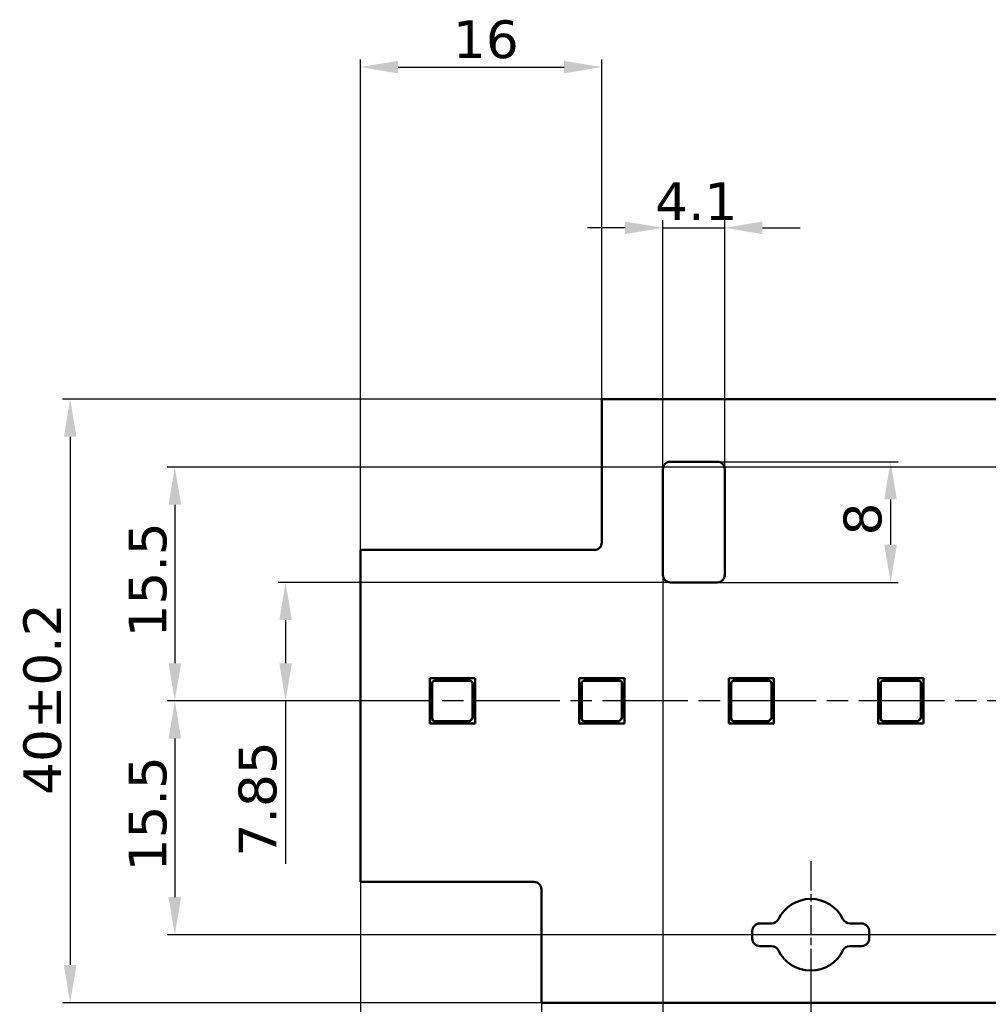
# Model space of a CAD drawing. Header units: millimetres. Extents: x 0 to 420, y 0 to 296.
# Tile 9 of 14: x 46 to 110, y 172 to 238. Entities that reach past the tile are written whole.
import ezdxf

# ---------------------------------------------------------------- set-up
doc = ezdxf.new("R2010")
doc.units = ezdxf.units.MM
doc.linetypes.add('CHAIN', pattern=[0.3543, 0.2362, -0.0295, 0.0591, -0.0295])
doc.linetypes.add('LONG_DASH_DOTTED', pattern=[0.3001, 0.2362, -0.0295, 0.0049, -0.0295])
for name, color, linetype, lineweight in [('Center Mark(ISO)', 7, 'LONG_DASH_DOTTED', 25), ('Centerline(ISO)', 7, 'Continuous', 25), ('Dimensions(ISO)', 7, 'Continuous', 25), ('Visible Edges(ISO)', 7, 'Continuous', 50)]:
    doc.layers.add(name, color=color, linetype=linetype, lineweight=lineweight)
doc.styles.add('Philips-dimensions', font='verdana.ttf')
doc.dimstyles.new('Philips-Oss', dxfattribs={"dimtxt": 2.5, "dimasz": 2.5, "dimexe": 0.5, "dimexo": 0, "dimgap": 0.5, "dimtad": 1, "dimtoh": 1, "dimrnd": 1e-08, "dimdsep": 46, "dimtxsty": 'Philips-dimensions', "dimcen": 0.09, "dimdle": 10, "dimclrd": 7, "dimclre": 7, "dimclrt": 7, "dimazin": 2, "dimtfac": 1, "dimtmove": 0, "dimatfit": 3, "dimfxl": 1, "dimtolj": 1, "dimlwd": 25, "dimlwe": 25, "dimarcsym": 0})

# ---------------------------------------------------------------- blocks, each defined once
blk = doc.blocks.new('*D19')
at = {"layer": 'Defpoints', "color": 0, "linetype": 'Continuous', "transparency": 16777216}
for p in [(70.192, 192.545), (56.299, 177.045), (318.446, 177.045)]:
    blk.add_point(p, dxfattribs=at)
at = {"layer": 'Dimensions(ISO)', "color": 7, "linetype": 'Continuous', "lineweight": 25, "transparency": 16777216}
for p, q in [((70.192, 192.545), (55.799, 192.545)), ((56.299, 190.045), (56.299, 179.545)), ((318.446, 177.045), (55.799, 177.045))]:
    blk.add_line(p, q, dxfattribs=at)
at = {"layer": 'Dimensions(ISO)', "color": 7, "linetype": 'Continuous', "transparency": 16777216}
for points in [[(55.883, 190.045), (56.716, 190.045), (56.299, 192.545)], [(55.883, 179.545), (56.716, 179.545), (56.299, 177.045)]]:
    blk.add_solid(points, dxfattribs=at)
at = {"layer": 'Dimensions(ISO)', "color": 7, "linetype": 'Continuous', "lineweight": 25, "transparency": 16777216, "insert": (53.239, 181.245), "char_height": 2.5, "attachment_point": 1, "rotation": 90, "style": 'Philips-dimensions'}
blk.add_mtext('\\A1;15.5', dxfattribs=at)
blk = doc.blocks.new('*D21')
at = {"layer": 'Defpoints', "color": 0, "linetype": 'Continuous', "transparency": 16777216}
for p in [(84.596, 212.545), (49.364, 172.545), (80.596, 172.545)]:
    blk.add_point(p, dxfattribs=at)
at = {"layer": 'Dimensions(ISO)', "color": 7, "linetype": 'Continuous', "lineweight": 25, "transparency": 16777216}
for p, q in [((84.596, 212.545), (48.864, 212.545)), ((49.364, 210.045), (49.364, 175.045)), ((80.596, 172.545), (48.864, 172.545))]:
    blk.add_line(p, q, dxfattribs=at)
at = {"layer": 'Dimensions(ISO)', "color": 7, "linetype": 'Continuous', "transparency": 16777216}
for points in [[(48.947, 210.045), (49.781, 210.045), (49.364, 212.545)], [(48.947, 175.045), (49.781, 175.045), (49.364, 172.545)]]:
    blk.add_solid(points, dxfattribs=at)
at = {"layer": 'Dimensions(ISO)', "color": 7, "linetype": 'Continuous', "lineweight": 25, "transparency": 16777216, "insert": (46.26, 186.317), "char_height": 2.5, "attachment_point": 1, "rotation": 90, "style": 'Philips-dimensions'}
blk.add_mtext('\\A1;40±0.2', dxfattribs=at)
blk = doc.blocks.new('*D22')
at = {"layer": 'Defpoints', "color": 0, "linetype": 'Continuous', "transparency": 16777216}
for p in [(68.596, 180.545), (348.296, 172.545), (348.296, 132.545)]:
    blk.add_point(p, dxfattribs=at)
at = {"layer": 'Dimensions(ISO)', "color": 7, "linetype": 'Continuous', "lineweight": 25, "transparency": 16777216}
for p, q in [((68.596, 180.545), (68.596, 132.045)), ((348.296, 172.545), (348.296, 132.045)), ((71.096, 132.545), (345.796, 132.545))]:
    blk.add_line(p, q, dxfattribs=at)
at = {"layer": 'Dimensions(ISO)', "color": 7, "linetype": 'Continuous', "transparency": 16777216}
for points in [[(71.096, 132.961), (71.096, 132.128), (68.596, 132.545)], [(345.796, 132.961), (345.796, 132.128), (348.296, 132.545)]]:
    blk.add_solid(points, dxfattribs=at)
at = {"layer": 'Dimensions(ISO)', "color": 7, "linetype": 'Continuous', "lineweight": 25, "transparency": 16777216, "insert": (199.635, 139.133), "char_height": 2.5, "attachment_point": 1, "style": 'Philips-dimensions'}
blk.add_mtext('\\A1;279.7\\S+0.6^ -0.2;', dxfattribs=at)
blk = doc.blocks.new('*D23')
at = {"layer": 'Defpoints', "color": 0, "linetype": 'Continuous', "transparency": 16777216}
for p in [(98.446, 174.545), (318.446, 172.17), (318.446, 152.227)]:
    blk.add_point(p, dxfattribs=at)
at = {"layer": 'Dimensions(ISO)', "color": 7, "linetype": 'Continuous', "lineweight": 25, "transparency": 16777216}
for p, q in [((98.446, 174.545), (98.446, 151.727)), ((318.446, 172.17), (318.446, 151.727)), ((100.946, 152.227), (315.946, 152.227))]:
    blk.add_line(p, q, dxfattribs=at)
at = {"layer": 'Dimensions(ISO)', "color": 7, "linetype": 'Continuous', "transparency": 16777216}
for points in [[(100.946, 152.644), (100.946, 151.811), (98.446, 152.227)], [(315.946, 152.644), (315.946, 151.811), (318.446, 152.227)]]:
    blk.add_solid(points, dxfattribs=at)
at = {"layer": 'Dimensions(ISO)', "color": 7, "linetype": 'Continuous', "lineweight": 25, "transparency": 16777216, "insert": (205.416, 155.331), "char_height": 2.5, "attachment_point": 1, "style": 'Philips-dimensions'}
blk.add_mtext('\\A1;220', dxfattribs=at)
blk = doc.blocks.new('*D30')
at = {"layer": 'Defpoints', "color": 0, "linetype": 'Continuous', "transparency": 16777216}
for p in [(288.446, 208.045), (56.299, 192.545), (70.192, 192.545)]:
    blk.add_point(p, dxfattribs=at)
at = {"layer": 'Dimensions(ISO)', "color": 7, "linetype": 'Continuous', "lineweight": 25, "transparency": 16777216}
for p, q in [((288.446, 208.045), (55.799, 208.045)), ((56.299, 205.545), (56.299, 195.045)), ((70.192, 192.545), (55.799, 192.545))]:
    blk.add_line(p, q, dxfattribs=at)
at = {"layer": 'Dimensions(ISO)', "color": 7, "linetype": 'Continuous', "transparency": 16777216}
for points in [[(55.883, 205.545), (56.716, 205.545), (56.299, 208.045)], [(55.883, 195.045), (56.716, 195.045), (56.299, 192.545)]]:
    blk.add_solid(points, dxfattribs=at)
at = {"layer": 'Dimensions(ISO)', "color": 7, "linetype": 'Continuous', "lineweight": 25, "transparency": 16777216, "insert": (53.239, 196.745), "char_height": 2.5, "attachment_point": 1, "rotation": 90, "style": 'Philips-dimensions'}
blk.add_mtext('\\A1;15.5', dxfattribs=at)
blk = doc.blocks.new('*D36')
at = {"layer": 'Defpoints', "color": 0, "linetype": 'Continuous', "transparency": 16777216}
for p in [(84.596, 234.545), (84.596, 212.545), (68.596, 202.545)]:
    blk.add_point(p, dxfattribs=at)
at = {"layer": 'Dimensions(ISO)', "color": 7, "linetype": 'Continuous', "lineweight": 25, "transparency": 16777216}
for p, q in [((68.596, 202.545), (68.596, 235.045)), ((84.596, 212.545), (84.596, 235.045)), ((71.096, 234.545), (82.096, 234.545))]:
    blk.add_line(p, q, dxfattribs=at)
at = {"layer": 'Dimensions(ISO)', "color": 7, "linetype": 'Continuous', "transparency": 16777216}
for points in [[(71.096, 234.961), (71.096, 234.128), (68.596, 234.545)], [(82.096, 234.961), (82.096, 234.128), (84.596, 234.545)]]:
    blk.add_solid(points, dxfattribs=at)
at = {"layer": 'Dimensions(ISO)', "color": 7, "linetype": 'Continuous', "lineweight": 25, "transparency": 16777216, "insert": (74.737, 237.644), "char_height": 2.5, "attachment_point": 1, "style": 'Philips-dimensions'}
blk.add_mtext('\\A1;16', dxfattribs=at)
blk = doc.blocks.new('*D37')
at = {"layer": 'Defpoints', "color": 0, "linetype": 'Continuous', "transparency": 16777216}
for p in [(68.596, 180.545), (80.596, 172.545), (80.596, 161.045)]:
    blk.add_point(p, dxfattribs=at)
at = {"layer": 'Dimensions(ISO)', "color": 7, "linetype": 'Continuous', "lineweight": 25, "transparency": 16777216}
for p, q in [((68.596, 180.545), (68.596, 160.545)), ((80.596, 172.545), (80.596, 160.545)), ((71.096, 161.045), (78.096, 161.045))]:
    blk.add_line(p, q, dxfattribs=at)
at = {"layer": 'Dimensions(ISO)', "color": 7, "linetype": 'Continuous', "transparency": 16777216}
for points in [[(71.096, 161.461), (71.096, 160.628), (68.596, 161.045)], [(78.096, 161.461), (78.096, 160.628), (80.596, 161.045)]]:
    blk.add_solid(points, dxfattribs=at)
at = {"layer": 'Dimensions(ISO)', "color": 7, "linetype": 'Continuous', "lineweight": 25, "transparency": 16777216, "insert": (72.755, 164.097), "char_height": 2.5, "attachment_point": 1, "style": 'Philips-dimensions'}
blk.add_mtext('\\A1;12', dxfattribs=at)
blk = doc.blocks.new('*D38')
at = {"layer": 'Defpoints', "color": 0, "linetype": 'Continuous', "transparency": 16777216}
for p in [(332.296, 203.045), (68.596, 180.545), (332.296, 143.894)]:
    blk.add_point(p, dxfattribs=at)
at = {"layer": 'Dimensions(ISO)', "color": 7, "linetype": 'Continuous', "lineweight": 25, "transparency": 16777216}
for p, q in [((332.296, 203.045), (332.296, 143.394)), ((68.596, 180.545), (68.596, 143.394)), ((71.096, 143.894), (329.796, 143.894))]:
    blk.add_line(p, q, dxfattribs=at)
at = {"layer": 'Dimensions(ISO)', "color": 7, "linetype": 'Continuous', "transparency": 16777216}
for points in [[(71.096, 144.311), (71.096, 143.478), (68.596, 143.894)], [(329.796, 144.311), (329.796, 143.478), (332.296, 143.894)]]:
    blk.add_solid(points, dxfattribs=at)
at = {"layer": 'Dimensions(ISO)', "color": 7, "linetype": 'Continuous', "lineweight": 25, "transparency": 16777216, "insert": (195.692, 146.998), "char_height": 2.5, "attachment_point": 1, "style": 'Philips-dimensions'}
blk.add_mtext('\\A1;263.7', dxfattribs=at)
blk = doc.blocks.new('*D39')
at = {"layer": 'Defpoints', "color": 0, "linetype": 'Continuous', "transparency": 16777216}
for p in [(92.746, 223.895), (88.646, 207.895), (92.746, 207.895)]:
    blk.add_point(p, dxfattribs=at)
at = {"layer": 'Dimensions(ISO)', "color": 7, "linetype": 'Continuous', "lineweight": 25, "transparency": 16777216}
for p, q in [((86.146, 223.895), (83.646, 223.895)), ((88.646, 207.895), (88.646, 224.395)), ((88.646, 223.895), (92.746, 223.895)), ((92.746, 207.895), (92.746, 224.395)), ((95.246, 223.895), (97.746, 223.895))]:
    blk.add_line(p, q, dxfattribs=at)
at = {"layer": 'Dimensions(ISO)', "color": 7, "linetype": 'Continuous', "transparency": 16777216}
for points in [[(86.146, 224.311), (86.146, 223.478), (88.646, 223.895)], [(95.246, 224.311), (95.246, 223.478), (92.746, 223.895)]]:
    blk.add_solid(points, dxfattribs=at)
at = {"layer": 'Dimensions(ISO)', "color": 7, "linetype": 'Continuous', "lineweight": 25, "transparency": 16777216, "insert": (88.132, 226.903), "char_height": 2.5, "attachment_point": 1, "style": 'Philips-dimensions'}
blk.add_mtext('\\A1;4.1', dxfattribs=at)
blk = doc.blocks.new('*D40')
at = {"layer": 'Defpoints', "color": 0, "linetype": 'Continuous', "transparency": 16777216}
for p in [(92.246, 208.395), (92.246, 200.395), (103.739, 200.395)]:
    blk.add_point(p, dxfattribs=at)
at = {"layer": 'Dimensions(ISO)', "color": 7, "linetype": 'Continuous', "lineweight": 25, "transparency": 16777216}
for p, q in [((92.246, 208.395), (104.239, 208.395)), ((103.739, 205.895), (103.739, 202.895)), ((92.246, 200.395), (104.239, 200.395))]:
    blk.add_line(p, q, dxfattribs=at)
at = {"layer": 'Dimensions(ISO)', "color": 7, "linetype": 'Continuous', "transparency": 16777216}
for points in [[(103.322, 205.895), (104.156, 205.895), (103.739, 208.395)], [(103.322, 202.895), (104.156, 202.895), (103.739, 200.395)]]:
    blk.add_solid(points, dxfattribs=at)
at = {"layer": 'Dimensions(ISO)', "color": 7, "linetype": 'Continuous', "lineweight": 25, "transparency": 16777216, "insert": (100.625, 203.507), "char_height": 2.5, "attachment_point": 1, "rotation": 90, "style": 'Philips-dimensions'}
blk.add_mtext('\\A1;8', dxfattribs=at)
blk = doc.blocks.new('*D41')
at = {"layer": 'Defpoints', "color": 0, "linetype": 'Continuous', "transparency": 16777216}
for p in [(89.146, 200.395), (63.642, 192.545), (70.192, 192.545)]:
    blk.add_point(p, dxfattribs=at)
at = {"layer": 'Dimensions(ISO)', "color": 7, "linetype": 'Continuous', "lineweight": 25, "transparency": 16777216}
for p, q in [((89.146, 200.395), (63.142, 200.395)), ((63.642, 197.895), (63.642, 195.045)), ((70.192, 192.545), (63.142, 192.545)), ((63.642, 192.545), (63.642, 181.738))]:
    blk.add_line(p, q, dxfattribs=at)
at = {"layer": 'Dimensions(ISO)', "color": 7, "linetype": 'Continuous', "transparency": 16777216}
for points in [[(63.226, 197.895), (64.059, 197.895), (63.642, 200.395)], [(63.226, 195.045), (64.059, 195.045), (63.642, 192.545)]]:
    blk.add_solid(points, dxfattribs=at)
at = {"layer": 'Dimensions(ISO)', "color": 7, "linetype": 'Continuous', "lineweight": 25, "transparency": 16777216, "insert": (60.528, 182.238), "char_height": 2.5, "attachment_point": 1, "rotation": 90, "style": 'Philips-dimensions'}
blk.add_mtext('\\A1;7.85', dxfattribs=at)
blk = doc.blocks.new('*D42')
at = {"layer": 'Defpoints', "color": 0, "linetype": 'Continuous', "transparency": 16777216}
for p in [(88.646, 200.895), (68.596, 180.545), (68.596, 152.227)]:
    blk.add_point(p, dxfattribs=at)
at = {"layer": 'Dimensions(ISO)', "color": 7, "linetype": 'Continuous', "lineweight": 25, "transparency": 16777216}
for p, q in [((88.646, 200.895), (88.646, 151.727)), ((68.596, 180.545), (68.596, 151.727)), ((86.146, 152.227), (71.096, 152.227))]:
    blk.add_line(p, q, dxfattribs=at)
at = {"layer": 'Dimensions(ISO)', "color": 7, "linetype": 'Continuous', "transparency": 16777216}
for points in [[(71.096, 152.644), (71.096, 151.811), (68.596, 152.227)], [(86.146, 152.644), (86.146, 151.811), (88.646, 152.227)]]:
    blk.add_solid(points, dxfattribs=at)
at = {"layer": 'Dimensions(ISO)', "color": 7, "linetype": 'Continuous', "lineweight": 25, "transparency": 16777216, "insert": (73.881, 155.331), "char_height": 2.5, "attachment_point": 1, "style": 'Philips-dimensions'}
blk.add_mtext('\\A1;20.05', dxfattribs=at)

msp = doc.modelspace()

# ---------------------------------------------------------------- linework, layer by layer
at = {"layer": 'Center Mark(ISO)', "linetype": 'CHAIN', "ltscale": 8.195055}
msp.add_line((98.446, 181.92), (98.446, 174.545), dxfattribs=at)
at = {"layer": 'Center Mark(ISO)', "linetype": 'CHAIN', "ltscale": 5.555937}
msp.add_line((100.946, 177.045), (95.946, 177.045), dxfattribs=at)
at = {"layer": 'Centerline(ISO)', "linetype": 'CHAIN', "ltscale": 23.990969}
msp.add_line((345.311, 192.545), (70.192, 192.545), dxfattribs=at)
at = {"layer": 'Visible Edges(ISO)'}
for p, q in [((84.596, 203.045), (84.596, 212.545)), ((84.596, 212.545), (332.296, 212.545)), ((89.146, 208.395), (92.246, 208.395)), ((88.646, 200.895), (88.646, 207.895)), ((92.746, 207.895), (92.746, 200.895)), ((68.596, 202.545), (84.096, 202.545)), ((68.596, 180.545), (68.596, 202.545)), ((92.246, 200.395), (89.146, 200.395)), ((73.196, 194.045), (73.196, 191.045)), ((76.196, 194.045), (73.196, 194.045)), ((73.546, 193.895), (75.846, 193.895)), ((75.846, 193.877), (73.546, 193.877)), ((76.196, 191.045), (76.196, 194.045)), ((83.104, 194.045), (83.104, 191.045)), ((86.104, 194.045), (83.104, 194.045)), ((83.454, 193.895), (85.754, 193.895)), ((85.754, 193.877), (83.454, 193.877)), ((86.104, 191.045), (86.104, 194.045)), ((93.011, 194.045), (93.011, 191.045)), ((96.011, 194.045), (93.011, 194.045)), ((93.361, 193.895), (95.661, 193.895)), ((95.661, 193.877), (93.361, 193.877)), ((96.011, 191.045), (96.011, 194.045)), ((102.918, 194.045), (102.918, 191.045)), ((105.918, 194.045), (102.918, 194.045)), ((103.268, 193.895), (105.568, 193.895)), ((105.568, 193.877), (103.268, 193.877)), ((105.918, 191.045), (105.918, 194.045)), ((73.346, 191.395), (73.346, 193.695)), ((73.364, 193.695), (73.364, 191.395)), ((76.029, 191.402), (76.029, 193.695)), ((76.046, 193.695), (76.046, 191.395)), ((83.254, 191.395), (83.254, 193.695)), ((83.271, 193.695), (83.271, 191.395)), ((85.936, 191.402), (85.936, 193.695)), ((85.954, 193.695), (85.954, 191.395)), ((93.161, 191.395), (93.161, 193.695)), ((93.178, 193.695), (93.178, 191.395)), ((95.843, 191.402), (95.843, 193.695)), ((95.861, 193.695), (95.861, 191.395)), ((103.068, 191.395), (103.068, 193.695)), ((103.086, 193.695), (103.086, 191.395)), ((105.751, 191.402), (105.751, 193.695)), ((105.768, 193.695), (105.768, 191.395)), ((73.546, 191.212), (75.839, 191.212)), ((75.846, 191.195), (73.546, 191.195)), ((75.839, 191.212), (76.029, 191.402)), ((75.846, 191.195), (75.839, 191.212)), ((76.046, 191.395), (75.846, 191.195)), ((76.046, 191.395), (76.029, 191.402)), ((83.454, 191.212), (85.746, 191.212)), ((85.754, 191.195), (83.454, 191.195)), ((85.746, 191.212), (85.936, 191.402)), ((85.754, 191.195), (85.746, 191.212)), ((85.954, 191.395), (85.754, 191.195)), ((85.954, 191.395), (85.936, 191.402)), ((93.361, 191.212), (95.654, 191.212)), ((95.661, 191.195), (93.361, 191.195)), ((95.654, 191.212), (95.843, 191.402)), ((95.661, 191.195), (95.654, 191.212)), ((95.861, 191.395), (95.661, 191.195)), ((95.861, 191.395), (95.843, 191.402)), ((103.268, 191.212), (105.561, 191.212)), ((105.568, 191.195), (103.268, 191.195)), ((105.561, 191.212), (105.751, 191.402)), ((105.568, 191.195), (105.561, 191.212)), ((105.768, 191.395), (105.568, 191.195)), ((105.768, 191.395), (105.751, 191.402)), ((73.196, 191.045), (76.196, 191.045)), ((83.104, 191.045), (86.104, 191.045)), ((93.011, 191.045), (96.011, 191.045)), ((102.918, 191.045), (105.918, 191.045)), ((80.096, 180.545), (68.596, 180.545)), ((80.596, 172.545), (80.596, 180.045)), ((95.071, 177.795), (95.857, 177.795)), ((101.035, 177.795), (101.821, 177.795)), ((94.571, 176.795), (94.571, 177.295)), ((102.321, 177.295), (102.321, 176.795)), ((95.857, 176.295), (95.071, 176.295)), ((101.821, 176.295), (101.035, 176.295)), ((348.296, 172.545), (80.596, 172.545))]:
    msp.add_line(p, q, dxfattribs=at)
for centre, radius, start, end in [((89.146, 207.895), 0.5, 90, 180), ((92.246, 207.895), 0.5, 0, 90), ((84.096, 203.045), 0.5, 270, 0), ((89.146, 200.895), 0.5, 180, 270), ((92.246, 200.895), 0.5, 270, 0), ((73.546, 193.695), 0.2, 90, 180), ((73.546, 193.695), 0.183, 90, 180), ((75.846, 193.695), 0.2, 0, 90), ((75.846, 193.695), 0.183, 0, 90), ((83.454, 193.695), 0.2, 90, 180), ((83.454, 193.695), 0.183, 90, 180), ((85.754, 193.695), 0.2, 0, 90), ((85.754, 193.695), 0.183, 0, 90), ((93.361, 193.695), 0.2, 90, 180), ((93.361, 193.695), 0.183, 90, 180), ((95.661, 193.695), 0.2, 0, 90), ((95.661, 193.695), 0.183, 0, 90), ((103.268, 193.695), 0.2, 90, 180), ((103.268, 193.695), 0.183, 90, 180), ((105.568, 193.695), 0.2, 0, 90), ((105.568, 193.695), 0.183, 0, 90), ((73.546, 191.395), 0.2, 180, 270), ((73.546, 191.395), 0.183, 180, 270), ((83.454, 191.395), 0.2, 180, 270), ((83.454, 191.395), 0.183, 180, 270), ((93.361, 191.395), 0.2, 180, 270), ((93.361, 191.395), 0.183, 180, 270), ((103.268, 191.395), 0.2, 180, 270), ((103.268, 191.395), 0.183, 180, 270), ((80.096, 180.045), 0.5, 0, 90), ((98.446, 177.045), 2.375, 25.77146, 154.22854), ((95.071, 177.295), 0.5, 90, 180), ((95.857, 178.295), 0.5, 270, 334.22854), ((101.035, 178.295), 0.5, 205.77146, 270), ((101.821, 177.295), 0.5, 0, 90), ((95.071, 176.795), 0.5, 180, 270), ((95.857, 175.795), 0.5, 25.77146, 90), ((101.035, 175.795), 0.5, 90, 154.22854), ((101.821, 176.795), 0.5, 270, 0), ((98.446, 177.045), 2.375, 205.77146, 334.22854)]:
    msp.add_arc(centre, radius, start, end, dxfattribs=at)

# ---------------------------------------------------------------- dimensions: what is measured, and where the dimension line sits
at = {"layer": 'Dimensions(ISO)', "color": 7, "linetype": 'Continuous', "lineweight": 25}
for base, p1, p2, override, picture, middle in [((84.596, 234.545), (68.596, 202.545), (84.596, 212.545), {"dimgap": 0.5, "dimtoh": 0, "dimdec": 2, "dimtol": 0, "dimlim": 0, "dimtp": 0, "dimtm": 0, "dimtdec": 2, "dimtofl": 0, "dimatfit": 1}, '*D36', (76.596, 234.545)), ((92.746, 223.895), (88.646, 207.895), (92.746, 207.895), {"dimgap": 0.5, "dimtoh": 0, "dimdec": 2, "dimtol": 0, "dimlim": 0, "dimtp": 0, "dimtm": 0, "dimtdec": 2, "dimtofl": 1, "dimatfit": 1}, '*D39', (90.696, 223.895)), ((332.296, 143.894), (68.596, 180.545), (332.296, 203.045), {"dimgap": 0.5, "dimtoh": 0, "dimdec": 2, "dimtol": 0, "dimlim": 0, "dimtp": 0, "dimtm": 0, "dimtdec": 2, "dimtofl": 0, "dimatfit": 1}, '*D38', (200.446, 143.894)), ((68.596, 152.227), (88.646, 200.895), (68.596, 180.545), {"dimgap": 0.5, "dimtoh": 0, "dimdec": 2, "dimtol": 0, "dimlim": 0, "dimtp": 0, "dimtm": 0, "dimtdec": 2, "dimtofl": 0, "dimatfit": 1}, '*D42', (78.621, 152.227)), ((80.596, 161.045), (68.596, 180.545), (80.596, 172.545), {"dimgap": 0.5, "dimtoh": 0, "dimdec": 2, "dimtol": 0, "dimlim": 0, "dimtp": 0, "dimtm": 0, "dimtdec": 2, "dimtofl": 0, "dimatfit": 1}, '*D37', (74.596, 161.045))]:
    dim = msp.add_linear_dim(base=base, p1=p1, p2=p2, dimstyle='Philips-Oss', override=override, dxfattribs=at)
    dim.commit()
    dim.dimension.update_dxf_attribs({"geometry": picture, "text_midpoint": middle, "dimtype": 160})
for base, p1, p2, angle, override, picture, middle in [((49.364, 172.545), (84.596, 212.545), (80.596, 172.545), 90, {"dimgap": 0.5, "dimtoh": 0, "dimdec": 2, "dimtol": 1, "dimlim": 0, "dimtp": 0.2, "dimtm": 0.2, "dimtdec": 2, "dimtofl": 0, "dimatfit": 1}, '*D21', (49.364, 192.545)), ((103.739, 200.395), (92.246, 208.395), (92.246, 200.395), 270, {"dimgap": 0.5, "dimtoh": 0, "dimdec": 2, "dimtol": 0, "dimlim": 0, "dimtp": 0, "dimtm": 0, "dimtdec": 2, "dimtofl": 0, "dimatfit": 1}, '*D40', (103.739, 204.395)), ((56.299, 192.545), (288.446, 208.045), (70.192, 192.545), 90, {"dimgap": 0.5, "dimtoh": 0, "dimdec": 2, "dimtol": 0, "dimlim": 0, "dimtp": 0, "dimtm": 0, "dimtdec": 2, "dimtofl": 0, "dimatfit": 1}, '*D30', (56.299, 200.295)), ((63.642, 192.545), (89.146, 200.395), (70.192, 192.545), 90, {"dimgap": 0.5, "dimtoh": 0, "dimdec": 2, "dimtol": 0, "dimlim": 0, "dimtp": 0, "dimtm": 0, "dimtdec": 2, "dimtofl": 0, "dimatfit": 2}, '*D41', (63.642, 185.891)), ((56.299, 177.045), (70.192, 192.545), (318.446, 177.045), 90, {"dimgap": 0.5, "dimtoh": 0, "dimdec": 2, "dimtol": 0, "dimlim": 0, "dimtp": 0, "dimtm": 0, "dimtdec": 2, "dimtofl": 0, "dimatfit": 1}, '*D19', (56.299, 184.795)), ((348.296, 132.545), (68.596, 180.545), (348.296, 172.545), 180, {"dimgap": 0.5, "dimtoh": 0, "dimdec": 2, "dimtol": 1, "dimlim": 0, "dimtp": 0.6, "dimtm": 0.2, "dimtdec": 2, "dimtofl": 0, "dimatfit": 1}, '*D22', (208.446, 132.545)), ((318.446, 152.227), (98.446, 174.545), (318.446, 172.17), 180, {"dimgap": 0.5, "dimtoh": 0, "dimdec": 2, "dimtol": 0, "dimlim": 0, "dimtp": 0, "dimtm": 0, "dimtdec": 2, "dimtofl": 0, "dimatfit": 1}, '*D23', (208.446, 152.227))]:
    dim = msp.add_linear_dim(base=base, p1=p1, p2=p2, angle=angle, dimstyle='Philips-Oss', override=override, dxfattribs=at)
    dim.commit()
    dim.dimension.update_dxf_attribs({"geometry": picture, "text_midpoint": middle, "dimtype": 160})

doc.saveas('drawing.dxf')
